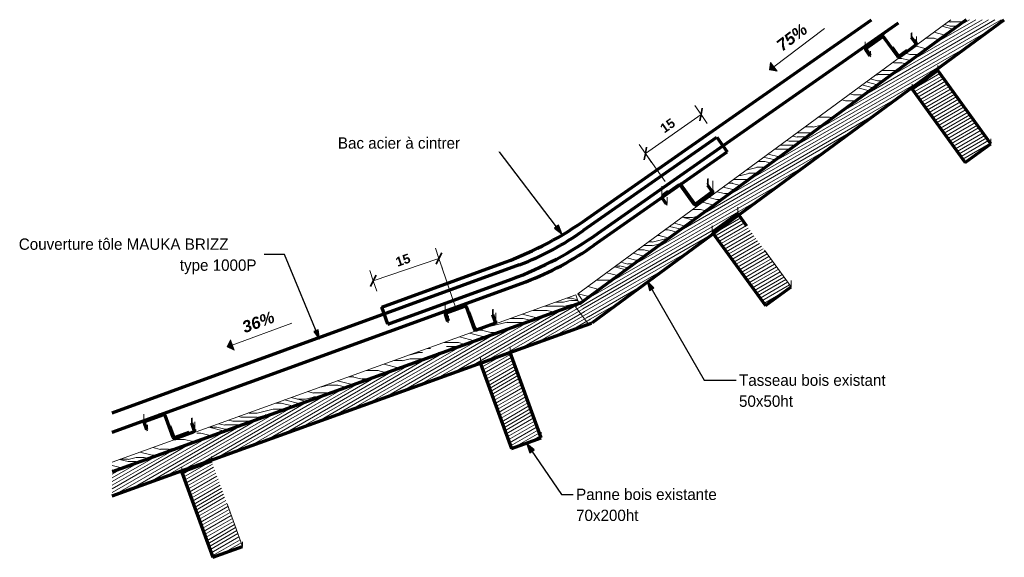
# Model space of a CAD drawing. Header units: metres. Extents: x -6.41 to -2.35, y 5.68 to 8.43.
# Tile 2 of 2: x -4.52 to -2.35, y 7.25 to 8.43. Entities that reach past the tile are written whole.
import ezdxf

# ---------------------------------------------------------------- set-up
doc = ezdxf.new("R2010")
doc.units = ezdxf.units.M
doc.linetypes.add('Centre', pattern=[0.03175, 0.00635, -0.004763, 0.015875, -0.004763])
doc.linetypes.add('Tiret', pattern=[0.00635, 0.003175, -0.003175])
for name, color, linetype, lineweight in [('A-ANNO-DIMS', 211, 'Continuous', 9), ('A-ANNO-DIMS-10', 211, 'Continuous', 9), ('A-ANNO-NOTE', 131, 'Continuous', 9), ('A-DETL', 90, 'Continuous', 18), ('A-DETL-CNTR', 5, 'Centre', 18), ('A-DETL-GENF', 92, 'Continuous', 18), ('A-DETL-MEDM', 33, 'Continuous', 70), ('G-ANNO-TEXT', 231, 'Continuous', 9), ('S-BEAM', 12, 'Continuous', 18), ('S-BEAM-HDLN', 1, 'Tiret', 18)]:
    doc.layers.add(name, color=color, linetype=linetype, lineweight=lineweight)
doc.styles.add('Arial_B', font='arialbd.ttf', dxfattribs={"height": 0.020635})
doc.styles.add('Arial_B_I', font='arialbi.ttf', dxfattribs={"height": 0.026})
doc.styles.add('Bodoni MT', font='BOD_R.TTF', dxfattribs={"height": 0.025})
doc.dimstyles.new('Cotation_cm', dxfattribs={"dimscale": 0.3048, "dimtxt": 0.020405, "dimasz": 0.065617, "dimexe": 0.07874, "dimexo": 0.0625, "dimgap": 0.019685, "dimtad": 1, "dimdec": 0, "dimlfac": 100, "dimzin": 0, "dimdsep": 46, "dimtxsty": 'Arial_B', "dimblk1": 'OBLIQUE', "dimblk2": 'OBLIQUE', "dimsah": 1, "dimcen": 0.09, "dimazin": 0, "dimtfac": 1, "dimtdec": 4, "dimtix": 1, "dimtmove": 0, "dimatfit": 3, "dimfxl": 0.07874, "dimfxlon": 1, "dimtvp": 1, "dimtfill": 1, "dimtolj": 1, "dimtzin": 0, "dimarcsym": 2})
pattern_1 = [(30, (-2.00626, 4.125), (-0.0035, 0.006062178), [])]
pattern_2 = [(0, (-2.00626, 4.125), (0, 0.1778), [0.03556, -0.05334, 0.01778, -0.07112]), (0, (-1.8818, 4.129), (0, 0.1778), [0.03556, -0.14224]), (0, (-1.89958, 4.138), (0, 0.1778), [0.01778, -0.16002]), (0, (-1.99737, 4.143), (0, 0.1778), [0.00889, -0.12446, 0.00889, -0.03556]), (0, (-1.93514, 4.152), (0, 0.1778), [0.03556, -0.05334, 0.00889, -0.08001]), (0, (-1.97959, 4.156), (0, 0.1778), [0.02667, -0.15113]), (0, (-1.93514, 4.161), (0, 0.1778), [0.05334, -0.12446]), (0, (-1.98848, 4.165), (0, 0.1778), [0.03556, -0.14224]), (0, (-1.91736, 4.169), (0, 0.1778), [0.0889, -0.0889]), (0, (-1.9707, 4.178), (0, 0.1778), [0.01778, -0.05334, 0.03556, -0.07112]), (0, (-1.84624, 4.183), (0, 0.1778), [0.03556, -0.14224]), (0, (-1.8818, 4.187), (0, 0.1778), [0.01778, -0.16002]), (0, (-1.91736, 4.192), (0, 0.1778), [0.01778, -0.16002]), (0, (-2.00626, 4.196), (0, 0.1778), [0.03556, -0.14224]), (0, (-1.91736, 4.201), (0, 0.1778), [0.03556, -0.14224]), (0, (-1.91736, 4.209), (0, 0.1778), [0.03556, -0.03556, 0.03556, -0.07112]), (0, (-1.95292, 4.218), (0, 0.1778), [0.01778, -0.0889, 0.03556, -0.03556]), (0, (-1.91736, 4.223), (0, 0.1778), [0.05334, -0.12446]), (0, (-1.91736, 4.232), (0, 0.1778), [0.03556, -0.14224]), (0, (-1.98848, 4.236), (0, 0.1778), [0.05334, -0.07112, 0.01778, -0.03556]), (0, (-1.98848, 4.245), (0, 0.1778), [0.0889, -0.0889]), (0, (-1.8818, 4.249), (0, 0.1778), [0.01778, -0.16002]), (0, (-1.93514, 4.254), (0, 0.1778), [0.03556, -0.14224]), (0, (-1.9707, 4.258), (0, 0.1778), [0.01778, -0.07112, 0.01778, -0.07112]), (0, (-1.98848, 4.263), (0, 0.1778), [0.01778, -0.05334, 0.03556, -0.07112]), (0, (-1.95292, 4.267), (0, 0.1778), [0.01778, -0.0889, 0.01778, -0.05334]), (0, (-1.91736, 4.272), (0, 0.1778), [0.05334, -0.12446]), (0, (-1.98848, 4.281), (0, 0.1778), [0.03556, -0.14224]), (0, (-1.89958, 4.285), (0, 0.1778), [0.01778, -0.16002]), (0, (-1.86402, 4.289), (0, 0.1778), [0.01778, -0.16002]), (14.036, (-1.8818, 4.138), (0.177798, 1.67e-06), [0.01831, -0.71477]), (14.036, (-1.86402, 4.178), (0.177798, 1.67e-06), [0.01831, -0.71477]), (14.036, (-1.8818, 4.285), (0.177798, 1.67e-06), [0.01831, -0.71477]), (14.036, (-1.93514, 4.218), (0.177798, 1.67e-06), [0.01831, -0.71477]), (14.036, (-1.89958, 4.245), (0.177798, 1.67e-06), [0.01831, -0.71477]), (14.036, (-1.8818, 4.232), (0.177798, 1.67e-06), [0.01831, -0.71477]), (14.036, (-1.9707, 4.263), (0.177798, 1.67e-06), [0.01831, -0.71477]), (14.036, (-1.89958, 4.254), (0.177798, 1.67e-06), [0.01831, -0.71477]), (14.036, (-1.86402, 4.187), (0.177798, 1.67e-06), [0.03663, -0.69646]), (14.036, (-1.8818, 4.201), (0.177798, 1.67e-06), [0.03663, -0.69646]), (14.036, (-1.8818, 4.209), (0.177798, 1.67e-06), [0.03663, -0.69646]), (165.964, (-1.93514, 4.152), (-0.177798, 1.67e-06), [0.01831, -0.03663, 0.01831, -0.65983]), (165.964, (-1.9707, 4.178), (-0.177798, 1.67e-06), [0.01831, -0.71477]), (165.964, (-1.9707, 4.258), (-0.177798, 1.67e-06), [0.03663, -0.69646]), (194.036, (-1.8818, 4.129), (-0.177798, -1.67e-06), [0.01831, -0.71477]), (345.964, (-1.84624, 4.129), (0.177798, -1.67e-06), [0.01831, -0.71477]), (345.964, (-1.89958, 4.192), (0.177798, -1.67e-06), [0.01831, -0.71477]), (345.964, (-1.86402, 4.223), (0.177798, -1.67e-06), [0.01831, -0.71477]), (345.964, (-1.93514, 4.236), (0.177798, -1.67e-06), [0.01831, -0.71477]), (345.964, (-1.95292, 4.258), (0.177798, -1.67e-06), [0.01831, -0.71477]), (345.964, (-1.93514, 4.267), (0.177798, -1.67e-06), [0.01831, -0.71477]), (345.964, (-1.93514, 4.236), (0.177798, -1.67e-06), [0.01831, -0.71477]), (345.964, (-1.8818, 4.263), (0.177798, -1.67e-06), [0.07325, -0.65983]), (345.964, (-1.98848, 4.143), (0.177798, -1.67e-06), [0.07325, -0.65983]), (345.964, (-1.9707, 4.156), (0.177798, -1.67e-06), [0.07325, -0.65983]), (345.964, (-1.95292, 4.165), (0.177798, -1.67e-06), [0.01831, -0.03663, 0.03663, -0.64152]), (345.964, (-1.95292, 4.178), (0.177798, -1.67e-06), [0.03663, -0.03663, 0.03663, -0.62321]), (345.964, (-1.9707, 4.196), (0.177798, -1.67e-06), [0.07325, -0.65983]), (345.964, (-1.98848, 4.209), (0.177798, -1.67e-06), [0.07325, -0.65983]), (345.964, (-1.98848, 4.218), (0.177798, -1.67e-06), [0.07325, -0.65983]), (345.964, (-1.86402, 4.272), (0.177798, -1.67e-06), [0.01831, -0.71477]), (345.964, (-1.84624, 4.289), (0.177798, -1.67e-06), [0.03663, -0.69646]), (345.964, (-1.95292, 4.281), (0.177798, -1.67e-06), [0.03663, -0.69646]), (345.964, (-1.9707, 4.125), (0.177798, -1.67e-06), [0.07325, -0.65983]), (345.964, (-1.86402, 4.249), (0.177798, -1.67e-06), [0.05494, -0.67815]), (345.964, (-1.84624, 4.236), (0.177798, -1.67e-06), [0.10988, -0.62321])]

# ---------------------------------------------------------------- blocks, each defined once
blk = doc.blocks.new('Pente - Pente-5017194-DETAIL D6')
at = {"layer": 'A-ANNO-NOTE'}
blk.add_hatch(color=256, dxfattribs=at).paths.add_polyline_path([(-1.9968, 7.7042), (-2.0122, 7.7113), (-2.0051, 7.7267)])
for p, q in [((-1.8696, 7.7639), (-2.001, 7.7155)), ((-2.0051, 7.7267), (-2.0122, 7.7113)), ((-2.0122, 7.7113), (-1.9968, 7.7042)), ((-1.9968, 7.7042), (-2.0051, 7.7267))]:
    blk.add_line(p, q, dxfattribs=at)
blk = doc.blocks.new('DIMBLOCK5-DETAIL D6')
at = {"layer": 'A-ANNO-DIMS-10'}
for p, q in [((-3.5966, 7.9065), (-3.6043, 7.9292)), ((-3.5966, 7.9065), (-3.7414, 7.8573)), ((-3.5966, 7.9065), (-3.5889, 7.8838)), ((-3.7414, 7.8573), (-3.7491, 7.88)), ((-3.7414, 7.8573), (-3.7337, 7.8346))]:
    blk.add_line(p, q, dxfattribs=at)
at = {"layer": 'A-ANNO-DIMS-10', "lineweight": 35}
for p, q in [((-3.5966, 7.9065), (-3.6029, 7.8938)), ((-3.5966, 7.9065), (-3.5904, 7.9192)), ((-3.7414, 7.8573), (-3.7351, 7.87)), ((-3.7414, 7.8573), (-3.7476, 7.8446))]:
    blk.add_line(p, q, dxfattribs=at)
at = {"layer": 'A-ANNO-DIMS-10', "color": 0, "insert": (-3.6942, 7.9077), "char_height": 0.02063, "width": 0.037312, "attachment_point": 1, "rotation": 18.7635, "line_spacing_factor": 0.941778, "style": 'Arial_B', "bg_fill": 3, "box_fill_scale": 1.25, "bg_fill_color": 256, "bg_fill_true_color": 13158600, "bg_fill_transparency": 0}
blk.add_mtext('15', dxfattribs=at)
blk = doc.blocks.new('_Oblique')
at = {"color": 0, "linetype": 'ByBlock', "lineweight": -2}
blk.add_line((-0.5, -0.5), (0.5, 0.5), dxfattribs=at)
blk = doc.blocks.new('DIMBLOCK6-DETAIL D6')
at = {"layer": 'A-ANNO-DIMS-10'}
for p, q in [((-3.0182, 8.2243), (-3.032, 8.244)), ((-3.1411, 8.1383), (-3.0182, 8.2243)), ((-3.0182, 8.2243), (-3.0045, 8.2047)), ((-3.1411, 8.1383), (-3.1549, 8.1579)), ((-3.1411, 8.1383), (-3.1273, 8.1186))]:
    blk.add_line(p, q, dxfattribs=at)
at = {"layer": 'A-ANNO-DIMS-10', "lineweight": 35}
for p, q in [((-3.0182, 8.2243), (-3.0158, 8.2382)), ((-3.0182, 8.2243), (-3.0207, 8.2104)), ((-3.1411, 8.1383), (-3.1386, 8.1522)), ((-3.1411, 8.1383), (-3.1436, 8.1244))]:
    blk.add_line(p, q, dxfattribs=at)
at = {"layer": 'A-ANNO-DIMS-10', "color": 0, "insert": (-3.111, 8.199), "char_height": 0.02063, "width": 0.037312, "attachment_point": 1, "rotation": 35, "line_spacing_factor": 0.941778, "style": 'Arial_B', "bg_fill": 3, "box_fill_scale": 1.25, "bg_fill_color": 256, "bg_fill_true_color": 13158600, "bg_fill_transparency": 0}
blk.add_mtext('15', dxfattribs=at)

msp = doc.modelspace()

# ---------------------------------------------------------------- hatches: boundary and pattern name
at = {"layer": 'A-DETL-GENF'}
h = msp.add_hatch(dxfattribs=at)
h.set_pattern_fill('FP_3', style=0, pattern_type=2)
h.set_pattern_definition(pattern_2)
h.paths.add_polyline_path([(-3.2782, 7.8124), (-2.4337, 8.4334), (-2.4675, 8.4334), (-3.29, 7.8285), (-3.2871, 7.8246)])
h = msp.add_hatch(dxfattribs=at)
h.set_pattern_fill('FP_3', style=0, pattern_type=2)
h.set_pattern_definition(pattern_2)
h.paths.add_polyline_path([(-4.3172, 7.4362), (-3.288, 7.8072), (-3.2948, 7.826), (-4.3172, 7.4574), (-4.3172, 7.4457)])
at = {"layer": 'G-ANNO-TEXT', "lineweight": 25}
for points in [[(-3.3251, 7.9608), (-3.333, 7.9799), (-3.3415, 7.9735)], [(-3.1373, 7.8562), (-3.1319, 7.8362), (-3.1226, 7.8416)], [(-3.8598, 7.7287), (-3.8625, 7.7493), (-3.8724, 7.7452)], [(-3.4025, 7.4976), (-3.3956, 7.4781), (-3.3867, 7.4842)]]:
    msp.add_hatch(color=7, dxfattribs=at).paths.add_polyline_path(points)
at = {"layer": 'S-BEAM'}
h = msp.add_hatch(dxfattribs=at)
h.set_pattern_fill('FP_1', color=8, style=0, pattern_type=2)
h.set_pattern_definition(pattern_1)
h.paths.add_polyline_path([(-3.2575, 7.7655), (-2.3493, 8.4334), (-2.4337, 8.4334), (-3.2871, 7.8058)])
h = msp.add_hatch(dxfattribs=at)
h.set_pattern_fill('FP_1', color=8, style=0, pattern_type=2)
h.set_pattern_definition(pattern_1)
h.paths.add_polyline_path([(-2.4353, 8.1185), (-2.3787, 8.1597), (-2.4962, 8.3215), (-2.5529, 8.2804), (-2.4436, 8.1299)])
h = msp.add_hatch(dxfattribs=at)
h.set_pattern_fill('FP_1', color=8, style=0, pattern_type=2)
h.set_pattern_definition(pattern_1)
h.paths.add_polyline_path([(-2.8763, 7.8026), (-2.8197, 7.8437), (-2.9372, 8.0055), (-2.9939, 7.9644), (-2.8935, 7.8263)])
h = msp.add_hatch(dxfattribs=at)
h.set_pattern_fill('FP_1', color=8, style=0, pattern_type=2)
h.set_pattern_definition(pattern_1)
h.paths.add_polyline_path([(-4.3172, 7.383), (-3.2662, 7.7619), (-3.2831, 7.809), (-4.3172, 7.4362)])
h = msp.add_hatch(dxfattribs=at)
h.set_pattern_fill('FP_1', color=8, style=0, pattern_type=2)
h.set_pattern_definition(pattern_1)
h.paths.add_polyline_path([(-3.2662, 7.7619), (-3.2634, 7.7629), (-3.2708, 7.7837), (-3.277, 7.7921), (-3.2675, 7.7655)])
h.paths.add_polyline_path([(-3.2831, 7.8088), (-3.2825, 7.8092), (-3.2831, 7.809)])
h = msp.add_hatch(dxfattribs=at)
h.set_pattern_fill('FP_1', color=8, style=0, pattern_type=2)
h.set_pattern_definition(pattern_1)
h.paths.add_polyline_path([(-3.2653, 7.7598), (-3.2575, 7.7655), (-3.2708, 7.7837), (-3.2634, 7.7629), (-3.2667, 7.7617), (-3.2662, 7.761)])
h = msp.add_hatch(dxfattribs=at)
h.set_pattern_fill('FP_1', color=8, style=0, pattern_type=2)
h.set_pattern_definition(pattern_1)
h.paths.add_polyline_path([(-3.4365, 7.4873), (-3.3707, 7.5112), (-3.4391, 7.6991), (-3.5049, 7.6752), (-3.4494, 7.5227)])
h = msp.add_hatch(dxfattribs=at)
h.set_pattern_fill('FP_1', color=8, style=0, pattern_type=2)
h.set_pattern_definition(pattern_1)
h.paths.add_polyline_path([(-4.0954, 7.2473), (-4.0297, 7.2712), (-4.0981, 7.4592), (-4.1638, 7.4352)])

# ---------------------------------------------------------------- linework, layer by layer
at = {"layer": 'A-DETL'}
for p, q in [((-2.4675, 8.4334), (-3.29, 7.8285)), ((-3.2782, 7.8124), (-2.4337, 8.4334)), ((-3.2948, 7.826), (-4.3172, 7.4574)), ((-3.288, 7.8072), (-3.2948, 7.826)), ((-3.29, 7.8285), (-3.2782, 7.8124)), ((-4.3172, 7.4362), (-3.288, 7.8072))]:
    msp.add_line(p, q, dxfattribs=at)
at = {"layer": 'A-DETL', "lineweight": 70}
for p, q in [((-3.2772, 7.9687), (-2.9833, 8.1745)), ((-2.9833, 8.1745), (-2.9604, 8.1417)), ((-3.2544, 7.9359), (-2.9604, 8.1417)), ((-4.3172, 7.5657), (-3.4185, 7.8929)), ((-4.3172, 7.5232), (-3.4046, 7.8553))]:
    msp.add_line(p, q, dxfattribs=at)
for radius, start, end in [(0.6072, 290.6563, 305.7484), (0.6472, 290.6357, 305.7644)]:
    msp.add_arc((-3.6326, 8.461), radius, start, end, dxfattribs=at)
at = {"layer": 'A-DETL-CNTR'}
for p, q in [((-3.155, 8.1581), (-3.0655, 8.0303)), ((-3.5579, 7.7924), (-3.6042, 7.9288))]:
    msp.add_line(p, q, dxfattribs=at)
at = {"layer": 'A-DETL-MEDM'}
for p, q in [((-3.2688, 7.9948), (-2.6424, 8.4334)), ((-3.2453, 7.9624), (-2.5826, 8.4264)), ((-3.7225, 7.7992), (-3.45, 7.8984)), ((-3.7089, 7.7616), (-3.4362, 7.8609)), ((-3.7089, 7.7616), (-3.7225, 7.7992)), ((-3.2749, 7.7588), (-3.2596, 7.764))]:
    msp.add_line(p, q, dxfattribs=at)
for radius, start, end in [(0.79, 290.5337, 305.4663), (0.83, 290.5207, 305.4856)]:
    msp.add_arc((-3.7271, 8.6382), radius, start, end, dxfattribs=at)
at = {"layer": 'G-ANNO-TEXT', "color": 250, "lineweight": 25}
for p, q in [((-3.4776, 8.1613), (-3.5226, 8.1613)), ((-3.3251, 7.9608), (-3.4776, 8.1613)), ((-3.333, 7.9799), (-3.3415, 7.9735)), ((-3.3415, 7.9735), (-3.3251, 7.9608)), ((-3.3251, 7.9608), (-3.333, 7.9799)), ((-3.9368, 7.9151), (-3.9818, 7.9151)), ((-3.8598, 7.7287), (-3.9368, 7.9151)), ((-3.1373, 7.8562), (-3.1319, 7.8362)), ((-3.1226, 7.8416), (-3.1373, 7.8562)), ((-3.1373, 7.8562), (-3.0111, 7.6381)), ((-3.1319, 7.8362), (-3.1226, 7.8416)), ((-3.8625, 7.7493), (-3.8724, 7.7452)), ((-3.8724, 7.7452), (-3.8598, 7.7287)), ((-3.8598, 7.7287), (-3.8625, 7.7493)), ((-3.0111, 7.6381), (-2.9355, 7.6381)), ((-3.4025, 7.4976), (-3.3956, 7.4781)), ((-3.3867, 7.4842), (-3.4025, 7.4976)), ((-3.4025, 7.4976), (-3.3259, 7.3862)), ((-3.3956, 7.4781), (-3.3867, 7.4842)), ((-3.3259, 7.3862), (-3.2949, 7.3862))]:
    msp.add_line(p, q, dxfattribs=at)
at = {"layer": 'S-BEAM', "lineweight": 70}
for p, q in [((-2.4337, 8.4334), (-3.2871, 7.8058)), ((-3.2575, 7.7655), (-2.3493, 8.4334)), ((-2.6332, 8.3872), (-2.6542, 8.3719)), ((-2.6531, 8.3703), (-2.6183, 8.3955)), ((-2.615, 8.3973), (-2.6165, 8.3979)), ((-2.6155, 8.3951), (-2.5849, 8.353)), ((-2.5547, 8.3948), (-2.5453, 8.3818)), ((-2.5437, 8.383), (-2.5477, 8.3885)), ((-2.6553, 8.3707), (-2.6558, 8.3693)), ((-2.6542, 8.3719), (-2.6553, 8.3707)), ((-2.6551, 8.3663), (-2.6457, 8.3534)), ((-2.6441, 8.3545), (-2.6535, 8.3675)), ((-2.5833, 8.3542), (-2.5962, 8.3719)), ((-2.5643, 8.3656), (-2.5805, 8.3538)), ((-2.5793, 8.3522), (-2.5445, 8.3774)), ((-2.543, 8.3816), (-2.5437, 8.383)), ((-2.6457, 8.3534), (-2.6441, 8.3545)), ((-2.4962, 8.3215), (-2.5529, 8.2804)), ((-2.3787, 8.1597), (-2.4962, 8.3215)), ((-2.5529, 8.2804), (-2.4353, 8.1185)), ((-2.4353, 8.1185), (-2.3787, 8.1597)), ((-3.1022, 8.0437), (-3.0674, 8.069)), ((-3.0642, 8.0708), (-3.0656, 8.0713)), ((-3.0646, 8.0685), (-3.0341, 8.0265)), ((-3.063, 8.0697), (-3.0636, 8.0703)), ((-3.0325, 8.0276), (-3.063, 8.0697)), ((-3.003, 8.0688), (-3.0038, 8.0682)), ((-3.0038, 8.0682), (-2.9944, 8.0553)), ((-3.1043, 8.0397), (-3.0949, 8.0268)), ((-3.0914, 8.054), (-3.1034, 8.0453)), ((-2.9949, 8.0525), (-3.0297, 8.0272)), ((-3.0285, 8.0256), (-2.9937, 8.0509)), ((-2.9943, 8.0531), (-2.9949, 8.0525)), ((-2.9922, 8.055), (-2.9928, 8.0564)), ((-3.0949, 8.0268), (-3.0933, 8.028)), ((-2.9372, 8.0055), (-2.9939, 7.9644)), ((-2.9173, 7.9781), (-2.9372, 8.0055)), ((-2.9939, 7.9644), (-2.8763, 7.8026)), ((-2.8763, 7.8026), (-2.8197, 7.8437)), ((-3.2831, 7.809), (-4.3172, 7.4362)), ((-3.5797, 7.7869), (-3.5393, 7.8016)), ((-3.54, 7.8035), (-3.5523, 7.799)), ((-3.5384, 7.8037), (-3.54, 7.8035)), ((-3.5369, 7.8033), (-3.5384, 7.8037)), ((-3.5357, 7.8024), (-3.5369, 7.8033)), ((-3.5367, 7.8004), (-3.519, 7.7515)), ((-3.583, 7.7857), (-3.583, 7.7852)), ((-3.583, 7.7852), (-3.5828, 7.7836)), ((-3.5828, 7.7836), (-3.5773, 7.7686)), ((-3.5754, 7.7693), (-3.5809, 7.7843)), ((-3.5171, 7.7522), (-3.5302, 7.7884)), ((-3.4784, 7.7833), (-3.4729, 7.7683)), ((-4.3172, 7.383), (-3.2662, 7.7619)), ((-3.5773, 7.7686), (-3.5754, 7.7693)), ((-3.5138, 7.7491), (-3.4734, 7.7638)), ((-3.4391, 7.6991), (-3.5049, 7.6752)), ((-3.3707, 7.5112), (-3.4391, 7.6991)), ((-3.5049, 7.6752), (-3.4365, 7.4873)), ((-4.2438, 7.5474), (-4.2034, 7.5621)), ((-4.2041, 7.564), (-4.2133, 7.5606)), ((-4.201, 7.5639), (-4.2017, 7.5641)), ((-4.1998, 7.563), (-4.201, 7.5639)), ((-4.2008, 7.5609), (-4.1831, 7.5121)), ((-4.2468, 7.5472), (-4.2471, 7.5457)), ((-4.2471, 7.5457), (-4.2469, 7.5442)), ((-4.2469, 7.5442), (-4.2414, 7.5291)), ((-4.2458, 7.5485), (-4.2468, 7.5472)), ((-4.1425, 7.5439), (-4.137, 7.5288)), ((-4.2414, 7.5291), (-4.2395, 7.5298)), ((-4.1812, 7.5128), (-4.1898, 7.5364)), ((-4.148, 7.5227), (-4.1786, 7.5116)), ((-4.1779, 7.5097), (-4.1375, 7.5244)), ((-4.1809, 7.5123), (-4.1812, 7.5128)), ((-3.4365, 7.4873), (-3.3707, 7.5112)), ((-4.0981, 7.4592), (-4.1638, 7.4352)), ((-4.1638, 7.4352), (-4.0954, 7.2473)), ((-4.0954, 7.2473), (-4.0297, 7.2712))]:
    msp.add_line(p, q, dxfattribs=at)
at = {"layer": 'S-BEAM'}
for p, q in [((-2.6559, 8.3846), (-2.6559, 8.3687)), ((-2.5429, 8.3807), (-2.5429, 8.3966)), ((-2.6441, 8.3545), (-2.6441, 8.3636)), ((-2.4962, 8.3215), (-2.4962, 8.3253)), ((-2.5529, 8.2837), (-2.5529, 8.2804)), ((-2.3787, 8.1597), (-2.3787, 8.1692)), ((-3.0038, 8.0682), (-3.0038, 8.0821)), ((-3.105, 8.066), (-3.105, 8.0421)), ((-2.992, 8.0541), (-2.992, 8.078)), ((-3.0933, 8.028), (-3.0933, 8.0418)), ((-2.8197, 7.85), (-2.8197, 7.8578)), ((-3.583, 7.8041), (-3.583, 7.785)), ((-3.2831, 7.809), (-3.2827, 7.8091)), ((-3.5754, 7.7693), (-3.5754, 7.7801)), ((-3.4784, 7.7833), (-3.4784, 7.7865)), ((-3.4765, 7.7888), (-3.4765, 7.7948)), ((-3.4708, 7.7676), (-3.4708, 7.7867)), ((-3.2653, 7.7598), (-3.2667, 7.7617)), ((-3.2662, 7.7619), (-3.2634, 7.7629)), ((-3.2653, 7.7598), (-3.2575, 7.7655)), ((-3.4391, 7.6991), (-3.4391, 7.6996)), ((-3.5049, 7.6759), (-3.5049, 7.6752)), ((-4.2471, 7.5634), (-4.2471, 7.5455)), ((-4.1425, 7.5439), (-4.1425, 7.5503)), ((-4.1349, 7.5281), (-4.1349, 7.546)), ((-3.3707, 7.5112), (-3.3707, 7.5233)), ((-4.1638, 7.4383), (-4.1638, 7.4352)), ((-4.0297, 7.2712), (-4.0297, 7.2817))]:
    msp.add_line(p, q, dxfattribs=at)
at = {"layer": 'S-BEAM', "lineweight": 70, "flags": 128}
for points in [[(-2.6183, 8.3955), (-2.6176, 8.3959), (-2.6168, 8.3959), (-2.6161, 8.3956), (-2.6155, 8.3951)], [(-2.6558, 8.3693), (-2.6558, 8.3677), (-2.6551, 8.3663)], [(-2.6539, 8.369), (-2.6536, 8.3697), (-2.6531, 8.3703)], [(-2.6535, 8.3675), (-2.6538, 8.3682), (-2.6539, 8.369)], [(-2.5453, 8.3818), (-2.5449, 8.3811), (-2.5449, 8.3803), (-2.5452, 8.3796), (-2.5455, 8.3792)], [(-2.5445, 8.3774), (-2.5435, 8.3786), (-2.5429, 8.38), (-2.543, 8.3816)], [(-2.5849, 8.353), (-2.5838, 8.352), (-2.5823, 8.3514), (-2.5807, 8.3515), (-2.5793, 8.3522)], [(-2.5823, 8.3535), (-2.5827, 8.3537), (-2.5833, 8.3542)], [(-2.5805, 8.3538), (-2.5812, 8.3534), (-2.5817, 8.3534)], [(-3.0674, 8.069), (-3.0667, 8.0693), (-3.0659, 8.0693), (-3.0652, 8.0691), (-3.0646, 8.0685)], [(-3.105, 8.0427), (-3.1049, 8.0412), (-3.1043, 8.0397)], [(-3.103, 8.0416), (-3.103, 8.0424), (-3.1027, 8.0431), (-3.1022, 8.0437)], [(-2.9944, 8.0553), (-2.9941, 8.0546), (-2.9941, 8.0538)], [(-2.9937, 8.0509), (-2.9926, 8.052), (-2.9921, 8.0535), (-2.9922, 8.055)], [(-3.0341, 8.0265), (-3.0329, 8.0254), (-3.0315, 8.0249), (-3.0299, 8.0249), (-3.0285, 8.0256)], [(-3.0297, 8.0272), (-3.0304, 8.0269), (-3.0311, 8.0268), (-3.0319, 8.0271), (-3.0325, 8.0276)], [(-3.5393, 7.8016), (-3.5385, 7.8017), (-3.5378, 7.8015), (-3.5371, 7.801), (-3.5367, 7.8004)], [(-3.581, 7.7851), (-3.5808, 7.7858), (-3.5804, 7.7865), (-3.5797, 7.7869)], [(-3.4734, 7.7638), (-3.4721, 7.7646), (-3.4712, 7.7659), (-3.4708, 7.7674), (-3.471, 7.769)], [(-3.4729, 7.7683), (-3.4728, 7.7675), (-3.473, 7.7667), (-3.4734, 7.7661)], [(-3.519, 7.7515), (-3.5181, 7.7502), (-3.5169, 7.7493), (-3.5154, 7.7489), (-3.5138, 7.7491)], [(-3.5145, 7.751), (-3.5153, 7.7509), (-3.516, 7.7511)], [(-4.2034, 7.5621), (-4.2026, 7.5623), (-4.2019, 7.5621), (-4.2012, 7.5616), (-4.2008, 7.5609)], [(-4.2451, 7.5456), (-4.2449, 7.5464), (-4.2445, 7.547), (-4.2438, 7.5474)], [(-4.1375, 7.5244), (-4.1362, 7.5252), (-4.1353, 7.5265), (-4.1349, 7.528), (-4.1351, 7.5295)], [(-4.137, 7.5288), (-4.1369, 7.5281), (-4.1369, 7.5277)], [(-4.1831, 7.5121), (-4.1822, 7.5107), (-4.181, 7.5098), (-4.1795, 7.5094), (-4.1779, 7.5097)], [(-4.1786, 7.5116), (-4.1794, 7.5114), (-4.1801, 7.5116)]]:
    msp.add_lwpolyline(points, dxfattribs=at)
at = {"layer": 'S-BEAM-HDLN'}
for p, q in [((-2.6194, 8.3972), (-2.6332, 8.3872)), ((-2.618, 8.3978), (-2.6194, 8.3972)), ((-2.6165, 8.3979), (-2.618, 8.3978)), ((-2.6139, 8.3963), (-2.615, 8.3973)), ((-2.5962, 8.372), (-2.6139, 8.3963)), ((-2.5547, 8.3948), (-2.5547, 8.4038)), ((-2.5531, 8.396), (-2.5547, 8.3948)), ((-2.5531, 8.396), (-2.5531, 8.405)), ((-2.5477, 8.3886), (-2.5531, 8.396)), ((-2.5457, 8.379), (-2.5642, 8.3656)), ((-2.5456, 8.3792), (-2.5457, 8.379)), ((-2.4962, 8.3254), (-2.4962, 8.3321)), ((-2.5529, 8.291), (-2.5529, 8.2837)), ((-2.3787, 8.1692), (-2.3787, 8.1703)), ((-3.0022, 8.0694), (-3.0022, 8.0833)), ((-3.0686, 8.0706), (-3.0914, 8.054)), ((-3.0672, 8.0713), (-3.0686, 8.0706)), ((-3.0656, 8.0713), (-3.0672, 8.0713)), ((-3.0636, 8.0704), (-3.0642, 8.0708)), ((-3.0022, 8.0694), (-3.003, 8.0688)), ((-2.9928, 8.0564), (-3.0022, 8.0694)), ((-3.1045, 8.0442), (-3.105, 8.0427)), ((-3.1034, 8.0453), (-3.1045, 8.0442)), ((-3.1027, 8.0409), (-3.103, 8.0416)), ((-3.0933, 8.028), (-3.1027, 8.0409)), ((-2.9941, 8.0538), (-2.9943, 8.0531)), ((-2.9372, 8.0055), (-2.9372, 8.0196)), ((-2.9939, 7.9785), (-2.9939, 7.9644)), ((-2.8197, 7.8437), (-2.9173, 7.9781)), ((-2.8197, 7.8437), (-2.8197, 7.85)), ((-3.5524, 7.7989), (-3.5804, 7.7887)), ((-3.5349, 7.8011), (-3.5357, 7.8024)), ((-3.5303, 7.7884), (-3.5349, 7.8011)), ((-3.2949, 7.8001), (-3.2872, 7.8058)), ((-3.2667, 7.7618), (-3.2949, 7.8001)), ((-3.2824, 7.8092), (-3.2803, 7.81)), ((-3.5827, 7.7867), (-3.583, 7.7857)), ((-3.5809, 7.7843), (-3.581, 7.785)), ((-3.4784, 7.7865), (-3.4784, 7.7941)), ((-3.4765, 7.784), (-3.4784, 7.7833)), ((-3.4765, 7.784), (-3.4765, 7.7888)), ((-3.471, 7.769), (-3.4765, 7.784)), ((-3.4741, 7.7657), (-3.5145, 7.751)), ((-3.4734, 7.7661), (-3.4741, 7.7657)), ((-3.4391, 7.6997), (-3.4391, 7.7113)), ((-3.5049, 7.6873), (-3.5049, 7.6759)), ((-4.2134, 7.5606), (-4.2445, 7.5493)), ((-4.2025, 7.5642), (-4.2041, 7.564)), ((-4.2018, 7.5641), (-4.2025, 7.5642)), ((-4.199, 7.5616), (-4.1998, 7.563)), ((-4.1898, 7.5365), (-4.199, 7.5616)), ((-4.2445, 7.5493), (-4.2458, 7.5485)), ((-4.245, 7.5449), (-4.2451, 7.5455)), ((-4.2395, 7.5298), (-4.245, 7.5449)), ((-4.2395, 7.5298), (-4.2395, 7.5399)), ((-4.1425, 7.5503), (-4.1425, 7.554)), ((-4.1406, 7.5446), (-4.1425, 7.5439)), ((-4.1406, 7.5446), (-4.1406, 7.5547)), ((-4.1351, 7.5295), (-4.1406, 7.5446)), ((-4.1382, 7.5263), (-4.148, 7.5227)), ((-4.0981, 7.4621), (-4.0981, 7.4696)), ((-4.0981, 7.4592), (-4.0981, 7.462)), ((-4.0297, 7.2712), (-4.0981, 7.4592)), ((-4.1638, 7.4457), (-4.1638, 7.4384))]:
    msp.add_line(p, q, dxfattribs=at)
at = {"layer": 'S-BEAM-HDLN', "flags": 128}
for points in [[(-2.5818, 8.3534), (-2.582, 8.3534), (-2.5823, 8.3535)], [(-3.5804, 7.7887), (-3.5817, 7.7879), (-3.5827, 7.7867)], [(-3.516, 7.7511), (-3.5167, 7.7515), (-3.5171, 7.7522)], [(-4.1369, 7.5277), (-4.1371, 7.5273), (-4.1375, 7.5267), (-4.1382, 7.5263)], [(-4.1801, 7.5116), (-4.1808, 7.5121), (-4.1809, 7.5123)]]:
    msp.add_lwpolyline(points, dxfattribs=at)

# ---------------------------------------------------------------- block references
at = {"layer": 'A-ANNO-NOTE', "rotation": 16.68343672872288}
msp.add_blockref('Pente - Pente-5017194-DETAIL D6', (1.2738, 1.5134), dxfattribs=at)
at = {"layer": 'A-ANNO-NOTE'}
msp.add_blockref('Pente - Pente-5017194-DETAIL D6', (-2.0514, 0), dxfattribs=at)

# ---------------------------------------------------------------- texts
at = {"layer": 'G-ANNO-TEXT', "color": 7, "lineweight": 25, "char_height": 0.025, "attachment_point": 1, "style": 'Bodoni MT', "bg_fill": 3, "box_fill_scale": 1.25, "bg_fill_color": 256, "bg_fill_true_color": 13158600, "bg_fill_transparency": 0}
for s, insert, width in [('Bac acier à cintrer', (-3.8193, 8.1738), 0.358354), ('Couverture tôle MAUKA BRIZZ', (-4.5232, 7.9507), 0.654979), ('50x50ht', (-2.9345, 7.6043), 0.162743), ('70x200ht', (-3.2939, 7.3524), 0.185992)]:
    msp.add_mtext(s, dxfattribs=dict(at, insert=insert, width=width))

# ---------------------------------------------------------------- next in the draw order: texts
at = {"layer": 'A-ANNO-NOTE', "char_height": 0.026, "width": 0.087384, "attachment_point": 1, "style": 'Arial_B_I', "bg_fill": 3, "box_fill_scale": 1.25, "bg_fill_color": 256, "bg_fill_true_color": 13158600, "bg_fill_transparency": 0}
for s, insert, rotation in [('75%', (-2.8546, 8.3834), 36.933), ('36%', (-4.0337, 7.766), 20.2495)]:
    msp.add_mtext(s, dxfattribs=dict(at, insert=insert, rotation=rotation))
at = {"layer": 'G-ANNO-TEXT', "color": 7, "lineweight": 25, "char_height": 0.025, "attachment_point": 1, "style": 'Bodoni MT', "bg_fill": 3, "box_fill_scale": 1.25, "bg_fill_color": 256, "bg_fill_true_color": 13158600, "bg_fill_transparency": 0}
for s, insert, width in [('type 1000P', (-4.168, 7.9044), 0.224472), ('Tasseau bois existant ', (-2.9345, 7.6506), 0.431308), ('Panne bois existante', (-3.2939, 7.3987), 0.408059)]:
    msp.add_mtext(s, dxfattribs=dict(at, insert=insert, width=width))

# ---------------------------------------------------------------- next in the draw order: dimensions: what is measured, and where the dimension line sits
at = {"layer": 'A-ANNO-DIMS'}
for base, p1, p2, angle, override, picture, middle in [((-3.0182, 8.2243), (-3.1549, 8.1579), (-3.0045, 8.2047), 35, {"dimpost": '<>', "dimfxl": 0.157493}, 'DIMBLOCK6-DETAIL D6', (-3.0891, 8.1948)), ((-3.7414, 7.8573), (-3.5889, 7.8838), (-3.7337, 7.8346), 18.7635, {"dimpost": '<>', "dimfxl": 0.152885}, 'DIMBLOCK5-DETAIL D6', (-3.6743, 7.8976))]:
    dim = msp.add_linear_dim(base=base, p1=p1, p2=p2, angle=angle, dimstyle='Cotation_cm', override=override, dxfattribs=at)
    dim.commit()
    dim.dimension.update_dxf_attribs({"geometry": picture, "text_midpoint": middle})

doc.saveas('drawing.dxf')
